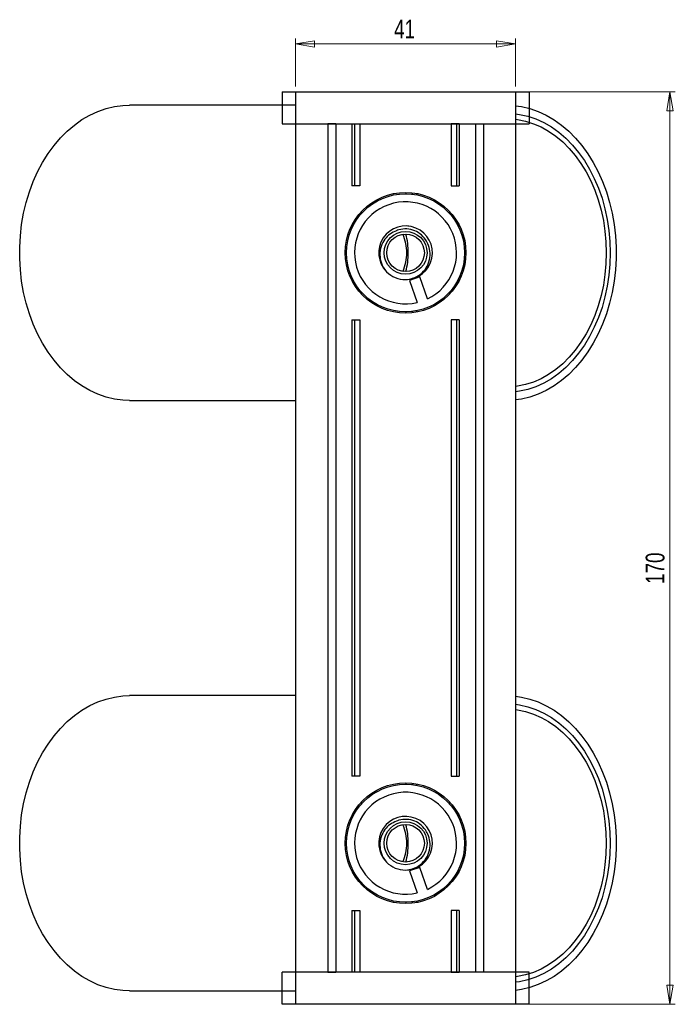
# Model space of a CAD drawing. Header units: millimetres. Extents: x 331 to 1043, y 376 to 815.
# Tile 4 of 4: x 631 to 753, y 631 to 815. Entities that reach past the tile are written whole.
import ezdxf

# ---------------------------------------------------------------- set-up
doc = ezdxf.new("R2010")
doc.units = ezdxf.units.MM
doc.styles.add('SLDTEXTSTYLE0', font='TXT', dxfattribs={"width": 0.75})
doc.dimstyles.new('SLDDIMSTYLE0', dxfattribs={"dimtxt": 3.5, "dimasz": 3.556, "dimexe": 0, "dimexo": 0.0625, "dimgap": 0.875, "dimtad": 1, "dimdec": 0, "dimrnd": 1e-09, "dimzin": 12, "dimdsep": 46, "dimtxsty": 'SLDTEXTSTYLE0', "dimblk1": 'CLOSED', "dimblk2": 'CLOSED', "dimsah": 1, "dimcen": 0.09, "dimadec": 0, "dimazin": 3, "dimtfac": 1, "dimtdec": 0, "dimtofl": 0, "dimtmove": 0, "dimatfit": 3, "dimldrblk": 'CLOSED', "dimfxl": 0, "dimfrac": 2, "dimtolj": 1, "dimtzin": 12, "dimarcsym": 0})

# ---------------------------------------------------------------- blocks, each defined once
blk = doc.blocks.new('_Closed')
at = {"color": 0, "linetype": 'ByBlock', "lineweight": -2}
for p, q in [((-1, 0.166667), (0, 0)), ((-1, 0.166667), (-1, -0.166667)), ((0, 0), (-1, -0.166667)), ((0, 0), (-1, 0))]:
    blk.add_line(p, q, dxfattribs=at)
blk = doc.blocks.new('_D_3')
at = {"color": 7, "linetype": 'Continuous', "lineweight": 0}
for p, q in [((682.05, 802.07), (682.05, 810.99)), ((723.05, 802.07), (723.05, 810.99)), ((682.05, 809.99), (723.05, 809.99))]:
    blk.add_line(p, q, dxfattribs=at)
at = {"color": 7, "linetype": 'Continuous', "lineweight": 18, "xscale": 3.556, "yscale": 3.556, "rotation": 180.0000000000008}
blk.add_blockref('_Closed', (682.05, 809.99, 30.96), dxfattribs=at)
at = {"color": 7, "linetype": 'Continuous', "lineweight": 18, "xscale": 3.556, "yscale": 3.556}
blk.add_blockref('_Closed', (723.05, 809.99, 30.96), dxfattribs=at)
at = {"color": 7, "linetype": 'Continuous', "lineweight": 18, "insert": (700.41, 814.5), "char_height": 3.5, "attachment_point": 1, "style": 'SLDTEXTSTYLE0'}
blk.add_mtext('41', dxfattribs=at)
blk = doc.blocks.new('_D_4')
at = {"color": 7, "linetype": 'Continuous', "lineweight": 0}
for p, q in [((724.05, 801.07), (752.79, 801.07)), ((751.79, 801.07), (751.79, 631.07)), ((724.05, 631.07), (752.79, 631.07))]:
    blk.add_line(p, q, dxfattribs=at)
at = {"color": 7, "linetype": 'Continuous', "lineweight": 18, "xscale": 3.556, "yscale": 3.556}
for p, rotation in [((751.79, 801.07, 30.96), 90.0000000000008), ((751.79, 631.07, 30.96), 270.0000000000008)]:
    blk.add_blockref('_Closed', p, dxfattribs=dict(at, rotation=rotation))
at = {"color": 7, "linetype": 'Continuous', "lineweight": 18, "insert": (747.28, 709.38), "char_height": 3.5, "attachment_point": 1, "rotation": 90, "style": 'SLDTEXTSTYLE0'}
blk.add_mtext('170', dxfattribs=at)

msp = doc.modelspace()

# ---------------------------------------------------------------- linework, layer by layer
at = {"color": 7, "linetype": 'Continuous'}
for p, q in [((679.55, 801.07), (725.55, 801.07)), ((679.55, 801.07), (679.55, 795.07)), ((725.55, 801.07), (725.55, 795.07)), ((679.55, 795.07), (725.55, 795.07)), ((725.55, 637.07), (679.55, 637.07)), ((679.55, 631.07), (679.55, 637.07)), ((725.55, 631.07), (725.55, 637.07)), ((725.55, 631.07), (679.55, 631.07))]:
    msp.add_line(p, q, dxfattribs=at)
at = {"color": 7, "linetype": 'Continuous', "lineweight": 25}
for p, q in [((682.05, 801.07), (723.05, 801.07)), ((682.05, 801.07), (682.05, 631.07)), ((723.05, 801.07), (723.05, 631.07)), ((682.05, 798.57), (651.1, 798.57)), ((689.55, 795.07), (688.05, 795.07)), ((688.05, 795.07), (688.05, 637.07)), ((689.55, 795.07), (689.55, 637.07)), ((692.55, 795.07), (692.55, 783.57)), ((692.55, 795.07), (693.06, 795.07)), ((693.06, 795.07), (693.06, 783.57)), ((693.06, 795.07), (694.05, 795.07)), ((694.05, 795.07), (694.05, 783.57)), ((712.05, 795.07), (711.05, 795.07)), ((711.05, 795.07), (711.05, 783.57)), ((712.55, 795.07), (712.05, 795.07)), ((712.05, 795.07), (712.05, 783.57)), ((712.55, 795.07), (712.55, 783.57)), ((715.55, 795.07), (715.55, 637.07)), ((715.55, 795.07), (717.05, 795.07)), ((717.05, 795.07), (717.05, 637.07)), ((693.06, 783.57), (692.55, 783.57)), ((694.05, 783.57), (693.06, 783.57)), ((711.05, 783.57), (712.05, 783.57)), ((712.05, 783.57), (712.55, 783.57)), ((702.63, 782.07), (702.71, 782.31)), ((703.83, 781.99), (703.91, 782.23)), ((704.61, 781.87), (704.69, 782.11)), ((694.17, 778.57), (694.51, 778.57)), ((710.6, 778.57), (710.94, 778.57)), ((703.07, 776), (703.07, 776.07)), ((711.61, 777.32), (711.91, 777.32)), ((712.31, 776.67), (712.31, 776.15)), ((712.44, 776.44), (712.44, 775.89)), ((699.29, 774.85), (699.32, 774.82)), ((700.86, 775.77), (700.87, 775.73)), ((705.18, 766.58), (703.3, 765.92)), ((703.3, 765.92), (704.73, 761.82)), ((706.62, 762.48), (705.18, 766.58)), ((712.31, 765.98), (712.31, 765.46)), ((712.44, 766.24), (712.44, 765.7)), ((694.51, 763.57), (694.17, 763.57)), ((710.94, 763.57), (710.6, 763.57)), ((711.91, 764.82), (711.61, 764.82)), ((702.71, 759.82), (702.63, 760.07)), ((703.91, 759.9), (703.83, 760.14)), ((704.69, 760.02), (704.61, 760.26)), ((692.55, 758.57), (692.55, 673.57)), ((692.55, 758.57), (693.06, 758.57)), ((693.06, 758.57), (693.06, 673.57)), ((693.06, 758.57), (694.05, 758.57)), ((694.05, 758.57), (694.05, 673.57)), ((712.05, 758.57), (711.05, 758.57)), ((711.05, 758.57), (711.05, 673.57)), ((712.55, 758.57), (712.05, 758.57)), ((712.05, 758.57), (712.05, 673.57)), ((712.55, 758.57), (712.55, 673.57)), ((651.1, 743.57), (682.05, 743.57)), ((682.05, 688.57), (651.1, 688.57)), ((693.06, 673.57), (692.55, 673.57)), ((694.05, 673.57), (693.06, 673.57)), ((711.05, 673.57), (712.05, 673.57)), ((712.05, 673.57), (712.55, 673.57)), ((702.63, 672.07), (702.71, 672.31)), ((703.83, 671.99), (703.91, 672.23)), ((704.61, 671.87), (704.69, 672.11)), ((694.17, 668.57), (694.51, 668.57)), ((710.6, 668.57), (710.94, 668.57)), ((703.07, 666), (703.07, 666.07)), ((711.61, 667.32), (711.91, 667.32)), ((712.31, 666.67), (712.31, 666.15)), ((712.44, 666.44), (712.44, 665.89)), ((699.29, 664.85), (699.32, 664.82)), ((700.86, 665.77), (700.87, 665.73)), ((705.18, 656.58), (703.3, 655.92)), ((703.3, 655.92), (704.73, 651.82)), ((706.62, 652.48), (705.18, 656.58)), ((712.31, 655.98), (712.31, 655.46)), ((712.44, 656.24), (712.44, 655.7)), ((694.51, 653.57), (694.17, 653.57)), ((710.94, 653.57), (710.6, 653.57)), ((711.91, 654.82), (711.61, 654.82)), ((702.71, 649.82), (702.63, 650.07)), ((703.91, 649.9), (703.83, 650.14)), ((704.69, 650.02), (704.61, 650.26)), ((692.55, 648.57), (692.55, 637.07)), ((692.55, 648.57), (693.06, 648.57)), ((693.06, 648.57), (693.06, 637.07)), ((693.06, 648.57), (694.05, 648.57)), ((694.05, 648.57), (694.05, 637.07)), ((711.05, 648.57), (711.05, 637.07)), ((712.05, 648.57), (711.05, 648.57)), ((712.05, 648.57), (712.05, 637.07)), ((712.55, 648.57), (712.05, 648.57)), ((712.55, 648.57), (712.55, 637.07)), ((688.05, 637.07), (689.55, 637.07)), ((693.06, 637.07), (692.55, 637.07)), ((694.05, 637.07), (693.06, 637.07)), ((711.05, 637.07), (712.05, 637.07)), ((712.05, 637.07), (712.55, 637.07)), ((717.05, 637.07), (715.55, 637.07)), ((651.1, 633.57), (682.05, 633.57)), ((723.05, 631.07), (682.05, 631.07))]:
    msp.add_line(p, q, dxfattribs=at)
at = {"color": 7, "linetype": 'Continuous', "lineweight": 25, "flags": 128}
for points in [[(651.1, 743.57), (649.91, 743.61), (648.33, 743.82), (646.77, 744.19), (645.24, 744.72), (643.74, 745.41), (642.28, 746.26), (640.88, 747.25), (639.54, 748.39), (638.27, 749.66), (637.07, 751.06), (635.96, 752.59), (634.94, 754.22), (634.02, 755.95), (633.2, 757.78), (632.49, 759.69), (631.89, 761.66), (631.41, 763.69), (631.04, 765.77), (630.8, 767.87), (630.68, 770), (630.68, 772.13), (630.8, 774.26), (631.04, 776.37), (631.41, 778.44), (631.89, 780.47), (632.49, 782.45), (633.2, 784.35), (634.02, 786.18), (634.94, 787.91), (635.96, 789.55), (637.07, 791.07), (638.27, 792.47), (639.54, 793.74), (640.88, 794.88), (642.28, 795.88), (643.74, 796.72), (645.24, 797.41), (646.77, 797.94), (648.33, 798.31), (649.91, 798.52), (651.1, 798.57)], [(723.05, 798.47), (724.16, 798.31), (725.72, 797.93), (727.25, 797.4), (728.75, 796.7), (730.2, 795.86), (731.6, 794.86), (732.94, 793.72), (734.21, 792.45), (735.4, 791.05), (736.51, 789.52), (737.52, 787.89), (738.44, 786.16), (739.26, 784.33), (739.97, 782.43), (740.56, 780.46), (741.05, 778.43), (741.41, 776.36), (741.66, 774.25), (741.78, 772.13), (741.78, 770), (741.66, 767.88), (741.41, 765.77), (741.05, 763.7), (740.56, 761.67), (739.97, 759.7), (739.26, 757.8), (738.44, 755.97), (737.52, 754.24), (736.51, 752.61), (735.4, 751.08), (734.21, 749.68), (732.94, 748.41), (731.6, 747.27), (730.2, 746.27), (728.75, 745.43), (727.25, 744.74), (725.72, 744.2), (724.16, 743.83), (723.05, 743.66)], [(723.05, 796.97), (723.79, 796.86), (725.32, 796.51), (726.83, 796), (728.29, 795.33), (729.72, 794.51), (731.09, 793.53), (732.39, 792.41), (733.63, 791.15), (734.79, 789.76), (735.86, 788.25), (736.83, 786.63), (737.71, 784.91), (738.48, 783.11), (739.14, 781.22), (739.69, 779.27), (740.12, 777.26), (740.43, 775.22), (740.62, 773.15), (740.68, 771.07), (740.62, 768.98), (740.43, 766.91), (740.12, 764.87), (739.69, 762.86), (739.14, 760.91), (738.48, 759.03), (737.71, 757.22), (736.83, 755.5), (735.86, 753.88), (734.79, 752.37), (733.63, 750.98), (732.39, 749.72), (731.09, 748.6), (729.72, 747.62), (728.29, 746.8), (726.83, 746.13), (725.32, 745.62), (723.79, 745.27), (723.05, 745.17)], [(723.05, 795.96), (723.43, 795.91), (724.92, 795.6), (726.38, 795.13), (727.82, 794.51), (729.2, 793.73), (730.54, 792.8), (731.82, 791.73), (733.03, 790.52), (734.16, 789.18), (735.21, 787.73), (736.17, 786.16), (737.03, 784.5), (737.78, 782.75), (738.43, 780.92), (738.97, 779.03), (739.39, 777.09), (739.69, 775.1), (739.88, 773.09), (739.94, 771.07), (739.88, 769.04), (739.69, 767.03), (739.39, 765.05), (738.97, 763.1), (738.43, 761.21), (737.78, 759.38), (737.03, 757.63), (736.17, 755.97), (735.21, 754.4), (734.16, 752.95), (733.03, 751.61), (731.82, 750.41), (730.54, 749.33), (729.2, 748.4), (727.82, 747.62), (726.38, 747), (724.92, 746.53), (723.43, 746.22), (723.05, 746.17)], [(692.67, 775.89), (692.68, 775.96), (692.78, 776.64)], [(692.78, 765.49), (692.68, 766.17), (692.67, 766.24)], [(651.1, 633.57), (649.91, 633.61), (648.33, 633.82), (646.77, 634.19), (645.24, 634.72), (643.74, 635.41), (642.28, 636.26), (640.88, 637.25), (639.54, 638.39), (638.27, 639.66), (637.07, 641.06), (635.96, 642.59), (634.94, 644.22), (634.02, 645.95), (633.2, 647.78), (632.49, 649.69), (631.89, 651.66), (631.41, 653.69), (631.04, 655.77), (630.8, 657.87), (630.68, 660), (630.68, 662.13), (630.8, 664.26), (631.04, 666.37), (631.41, 668.44), (631.89, 670.47), (632.49, 672.45), (633.2, 674.35), (634.02, 676.18), (634.94, 677.91), (635.96, 679.55), (637.07, 681.07), (638.27, 682.47), (639.54, 683.74), (640.88, 684.88), (642.28, 685.88), (643.74, 686.72), (645.24, 687.41), (646.77, 687.94), (648.33, 688.31), (649.91, 688.52), (651.1, 688.57)], [(723.05, 688.47), (724.16, 688.31), (725.72, 687.93), (727.25, 687.4), (728.75, 686.7), (730.2, 685.86), (731.6, 684.86), (732.94, 683.72), (734.21, 682.45), (735.4, 681.05), (736.51, 679.52), (737.52, 677.89), (738.44, 676.16), (739.26, 674.33), (739.97, 672.43), (740.56, 670.46), (741.05, 668.43), (741.41, 666.36), (741.66, 664.25), (741.78, 662.13), (741.78, 660), (741.66, 657.88), (741.41, 655.77), (741.05, 653.7), (740.56, 651.67), (739.97, 649.7), (739.26, 647.8), (738.44, 645.97), (737.52, 644.24), (736.51, 642.61), (735.4, 641.08), (734.21, 639.68), (732.94, 638.41), (731.6, 637.27), (730.2, 636.27), (728.75, 635.43), (727.25, 634.74), (725.72, 634.2), (724.16, 633.83), (723.05, 633.66)], [(723.05, 686.97), (723.79, 686.86), (725.32, 686.51), (726.83, 686), (728.29, 685.33), (729.72, 684.51), (731.09, 683.53), (732.39, 682.41), (733.63, 681.15), (734.79, 679.76), (735.86, 678.25), (736.83, 676.63), (737.71, 674.91), (738.48, 673.11), (739.14, 671.22), (739.69, 669.27), (740.12, 667.26), (740.43, 665.22), (740.62, 663.15), (740.68, 661.07), (740.62, 658.98), (740.43, 656.91), (740.12, 654.87), (739.69, 652.86), (739.14, 650.91), (738.48, 649.03), (737.71, 647.22), (736.83, 645.5), (735.86, 643.88), (734.79, 642.37), (733.63, 640.98), (732.39, 639.72), (731.09, 638.6), (729.72, 637.62), (728.29, 636.8), (726.83, 636.13), (725.32, 635.62), (723.79, 635.27), (723.05, 635.17)], [(723.05, 685.96), (723.43, 685.91), (724.92, 685.6), (726.38, 685.13), (727.82, 684.51), (729.2, 683.73), (730.54, 682.8), (731.82, 681.73), (733.03, 680.52), (734.16, 679.18), (735.21, 677.73), (736.17, 676.16), (737.03, 674.5), (737.78, 672.75), (738.43, 670.92), (738.97, 669.03), (739.39, 667.09), (739.69, 665.1), (739.88, 663.09), (739.94, 661.07), (739.88, 659.04), (739.69, 657.03), (739.39, 655.05), (738.97, 653.1), (738.43, 651.21), (737.78, 649.38), (737.03, 647.63), (736.17, 645.97), (735.21, 644.4), (734.16, 642.95), (733.03, 641.61), (731.82, 640.41), (730.54, 639.33), (729.2, 638.4), (727.82, 637.62), (726.38, 637), (724.92, 636.53), (723.43, 636.22), (723.05, 636.17)], [(692.67, 665.89), (692.68, 665.96), (692.78, 666.64)], [(692.78, 655.49), (692.68, 656.17), (692.67, 656.24)]]:
    msp.add_lwpolyline(points, dxfattribs=at)
at = {"color": 7, "linetype": 'Continuous', "lineweight": 25}
for centre, radius in [((702.55, 771.07), 11.25), ((702.55, 771.07), 11), ((702.55, 771.07), 4), ((702.55, 771.07), 3.5), ((702.55, 661.07), 11.25), ((702.55, 661.07), 11), ((702.55, 661.07), 4), ((702.55, 661.07), 3.5)]:
    msp.add_circle(centre, radius, dxfattribs=at)
for centre, radius, start, end in [((702.55, 771.07), 9.5, 295.3291, 283.2444), ((702.55, 771.07), 5, 270, 225), ((694.59, 771.12), 8.18, 359.5924, 24.5891), ((689.27, 771.09), 13.79, 359.9158, 14.6136), ((694.59, 771.01), 8.18, 335.4109, 0.4076), ((689.27, 771.05), 13.79, 345.3864, 0.0842), ((702.55, 771.07), 5, 225, 270), ((702.55, 661.07), 9.5, 295.3291, 283.2444), ((702.55, 661.07), 5, 270, 225), ((694.59, 661.12), 8.18, 359.5924, 24.5891), ((689.27, 661.09), 13.79, 359.9158, 14.6136), ((694.59, 661.01), 8.18, 335.4109, 0.4076), ((689.27, 661.05), 13.79, 345.3864, 0.0842), ((702.55, 661.07), 5, 225, 270)]:
    msp.add_arc(centre, radius, start, end, dxfattribs=at)
for points, knots in [([(700.85, 775.19), (700.44, 775), (699.61, 774.64), (698.61, 773.61), (697.9, 772.27), (697.68, 770.69), (697.98, 769.1), (698.55, 768.07), (698.97, 767.59), (699.02, 767.53)], [0, 0, 0, 0, 0.145028, 0.289979, 0.456545, 0.625702, 0.796504, 0.973544, 1, 1, 1, 1]), ([(706.67, 772.77), (706.61, 772.92), (706.33, 773.53), (705.58, 774.46), (704.29, 775.27), (702.8, 775.6), (701.62, 775.47), (701, 775.24), (700.85, 775.19)], [0, 0, 0, 0, 0.0718, 0.286448, 0.501095, 0.715743, 0.93039, 1, 1, 1, 1]), ([(702.55, 766.07), (703, 766.13), (703.99, 766.26), (705.37, 767.03), (706.49, 768.25), (707.1, 769.77), (707.21, 771.36), (706.85, 772.31), (706.67, 772.77)], [0, 0, 0, 0, 0.144785, 0.321878, 0.499028, 0.672515, 0.841766, 1, 1, 1, 1]), ([(700.85, 665.19), (700.44, 665), (699.61, 664.64), (698.61, 663.61), (697.9, 662.27), (697.68, 660.69), (697.98, 659.1), (698.55, 658.07), (698.97, 657.59), (699.02, 657.53)], [0, 0, 0, 0, 0.145028, 0.289979, 0.456545, 0.625702, 0.796504, 0.973544, 1, 1, 1, 1]), ([(706.67, 662.77), (706.61, 662.92), (706.33, 663.53), (705.58, 664.46), (704.29, 665.27), (702.8, 665.6), (701.62, 665.47), (701, 665.24), (700.85, 665.19)], [0, 0, 0, 0, 0.0718, 0.286448, 0.501095, 0.715743, 0.93039, 1, 1, 1, 1]), ([(702.55, 656.07), (703, 656.13), (703.99, 656.26), (705.37, 657.03), (706.49, 658.25), (707.1, 659.77), (707.21, 661.36), (706.85, 662.31), (706.67, 662.77)], [0, 0, 0, 0, 0.144785, 0.321878, 0.499028, 0.672515, 0.841766, 1, 1, 1, 1])]:
    msp.add_open_spline(points, degree=3, knots=knots, dxfattribs=at)

# ---------------------------------------------------------------- dimensions: what is measured, and where the dimension line sits
at = {"color": 7, "linetype": 'Continuous', "lineweight": 18}
for base, p1, p2, angle, picture, middle in [((723.05, 809.99), (682.05, 801.07), (723.05, 801.07), 0, '_D_3', (702.99, 809.99)), ((751.79, 631.07), (723.05, 801.07), (723.05, 631.07), 90, '_D_4', (751.79, 713.26))]:
    dim = msp.add_linear_dim(base=base, p1=p1, p2=p2, angle=angle, dimstyle='SLDDIMSTYLE0', dxfattribs=at)
    dim.commit()
    dim.dimension.update_dxf_attribs({"geometry": picture, "text_midpoint": middle, "dimtype": 160})

doc.saveas('drawing.dxf')
